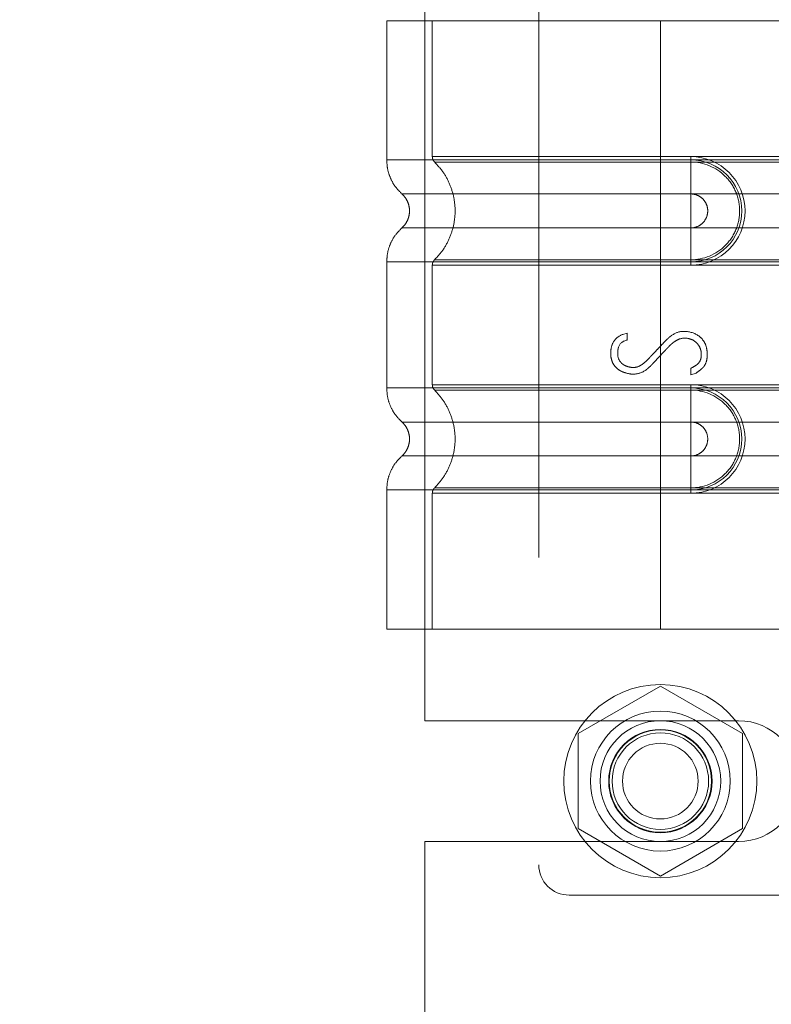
# Model space of a CAD drawing. Header units: inches. Extents: x 0.2 to 10.8, y 0.2 to 8.2.
# Tile 65 of 171: x 1.9129 to 2.0102, y 5.0307 to 5.1581. Entities that reach past the tile are written whole.
import ezdxf

# ---------------------------------------------------------------- set-up
doc = ezdxf.new("R2010")
doc.units = ezdxf.units.IN
doc.header["$MEASUREMENT"] = 0
doc.linetypes.add('HIDDEN', pattern=[0.075, 0.05, -0.025])
doc.layers.add('DIMENSIONS', color=140, linetype='Continuous')
doc.layers.add('SLD-0', color=179, linetype='Continuous')
doc.styles.add('SLDTEXTSTYLE0', font='TXT', dxfattribs={"width": 0.7})
doc.dimstyles.new('SLDDIMSTYLE0', dxfattribs={"dimtxt": 0.084961, "dimasz": 0.13, "dimexe": 0, "dimexo": 0.0625, "dimgap": 0.02124, "dimtad": 0, "dimtih": 1, "dimtoh": 1, "dimlfac": 20, "dimrnd": 1e-09, "dimzin": 12, "dimdsep": 46, "dimtxsty": 'SLDTEXTSTYLE0', "dimsah": 1, "dimcen": 0.09, "dimadec": 0, "dimazin": 3, "dimtfac": 1, "dimtofl": 0, "dimtmove": 0, "dimatfit": 3, "dimfxl": 0, "dimfrac": 2, "dimtolj": 1, "dimtzin": 12, "dimarcsym": 0})
doc.dimstyles.new('SLDDIMSTYLE1', dxfattribs={"dimtxt": 0.084961, "dimasz": 0.13, "dimexe": 0, "dimexo": 0.0625, "dimgap": 0.02124, "dimtad": 0, "dimtih": 1, "dimtoh": 1, "dimlfac": 20, "dimrnd": 1e-09, "dimzin": 12, "dimdsep": 46, "dimtxsty": 'SLDTEXTSTYLE0', "dimsah": 1, "dimcen": 0.09, "dimadec": 0, "dimazin": 3, "dimtfac": 1, "dimtmove": 0, "dimatfit": 0, "dimfxl": 0, "dimfrac": 2, "dimtolj": 1, "dimtzin": 12, "dimarcsym": 0})

# ---------------------------------------------------------------- blocks, each defined once
blk = doc.blocks.new('_D_12')
at = {"layer": 'DIMENSIONS'}
for p, q in [((0.8627, 4.95307), (0.8627, 5.20307)), ((1.9481, 4.95307), (0.7377, 4.95307)), ((0.70113, 4.79047), (0.6726, 4.79047)), ((0.6726, 4.79047), (0.6726, 4.65544)), ((1.02428, 4.79047), (1.05281, 4.79047)), ((1.05281, 4.79047), (1.05281, 4.65544)), ((0.6726, 4.65544), (0.70113, 4.65544)), ((1.05281, 4.65544), (1.02428, 4.65544)), ((1.91533, 4.61747), (0.7377, 4.61747)), ((0.8627, 4.61747), (0.8627, 4.36747))]:
    blk.add_line(p, q, dxfattribs=at)
for points in [[(0.8627, 4.95307), (0.8827, 5.08307), (0.8427, 5.08307)], [(0.8627, 4.61747), (0.8427, 4.48747), (0.8827, 4.48747)]]:
    blk.add_solid(points, dxfattribs=at)
at = {"layer": 'DIMENSIONS', "char_height": 0.083333, "attachment_point": 1, "style": 'SLDTEXTSTYLE0'}
for s, insert in [('6.71', (0.73647, 4.91691)), ('170.5', (0.70113, 4.76286))]:
    blk.add_mtext(s, dxfattribs=dict(at, insert=insert))
blk = doc.blocks.new('_D_13')
at = {"layer": 'DIMENSIONS'}
for p, q in [((0.33224, 5.36832), (0.30371, 5.36832)), ((0.30371, 5.36832), (0.30371, 5.23329)), ((0.65538, 5.36832), (0.68391, 5.36832)), ((0.68391, 5.36832), (0.68391, 5.23329)), ((0.80857, 5.36832), (1.16343, 5.36832)), ((1.16343, 5.36832), (1.16343, 5.28417)), ((1.9481, 5.28417), (1.03843, 5.28417)), ((1.16343, 4.95307), (1.16343, 5.28417)), ((0.30371, 5.23329), (0.33224, 5.23329)), ((0.68391, 5.23329), (0.65538, 5.23329)), ((1.9481, 4.95307), (1.03843, 4.95307))]:
    blk.add_line(p, q, dxfattribs=at)
for points in [[(1.16343, 5.28417), (1.14343, 5.15417), (1.18343, 5.15417)], [(1.16343, 4.95307), (1.18343, 5.08307), (1.14343, 5.08307)]]:
    blk.add_solid(points, dxfattribs=at)
at = {"layer": 'DIMENSIONS', "char_height": 0.083333, "attachment_point": 1, "style": 'SLDTEXTSTYLE0'}
for s, insert in [('6.62', (0.36758, 5.49476)), ('168.2', (0.33224, 5.34071))]:
    blk.add_mtext(s, dxfattribs=dict(at, insert=insert))

msp = doc.modelspace()

# ---------------------------------------------------------------- linework, layer by layer
at = {"layer": 'SLD-0', "linetype": 'HIDDEN', "lineweight": 18}
for p, q in [((1.9800781, 5.1885078), (1.9800781, 5.048744)), ((1.9653261, 5.0673833), (1.9653261, 5.1698583)), ((1.9958261, 5.157996), (1.9603931, 5.157996)), ((1.9603931, 5.157996), (1.9603931, 5.1399919)), ((1.9662986, 5.157996), (1.9662986, 5.1404183)), ((1.9958261, 5.157996), (1.9958261, 5.1399919)), ((2.0142181, 5.157996), (1.9958261, 5.157996)), ((1.9958261, 5.157996), (1.9958261, 5.1399919)), ((1.9958261, 5.157996), (1.9958261, 5.1404183)), ((1.9958261, 5.157996), (1.9958261, 5.1404183)), ((1.9958261, 5.1404183), (1.9997631, 5.1404183)), ((2.0686608, 5.1404183), (1.9958261, 5.1404183)), ((1.9958261, 5.1399919), (1.9997631, 5.1399919)), ((2.0686608, 5.1399919), (1.9958261, 5.1399919)), ((1.9958261, 5.139716), (1.9997631, 5.139716)), ((2.0686608, 5.139716), (1.9958261, 5.139716)), ((1.9997631, 5.1404183), (1.9997631, 5.139716)), ((1.9997631, 5.1399919), (1.9997631, 5.135587)), ((1.9958261, 5.135587), (1.9997631, 5.135587)), ((2.0686608, 5.135587), (1.9958261, 5.135587)), ((1.9997631, 5.1311923), (1.9958261, 5.1311923)), ((1.9958261, 5.1311923), (2.0686608, 5.1311923)), ((1.9997631, 5.1267874), (1.9997631, 5.1311923)), ((1.9603931, 5.1267874), (1.9603931, 5.1104644)), ((1.9997631, 5.1270633), (1.9958261, 5.1270633)), ((1.9958261, 5.1270633), (2.0686608, 5.1270633)), ((1.9958261, 5.1267874), (1.9958261, 5.1104644)), ((1.9958261, 5.1267874), (1.9958261, 5.1104644)), ((1.9997631, 5.1267874), (1.9958261, 5.1267874)), ((1.9958261, 5.1267874), (2.0686608, 5.1267874)), ((1.9997631, 5.126361), (1.9997631, 5.1270633)), ((1.9662986, 5.126361), (1.9662986, 5.1108908)), ((1.9958261, 5.126361), (1.9958261, 5.1108908)), ((1.9958261, 5.126361), (1.9958261, 5.1108908)), ((1.9997631, 5.126361), (1.9958261, 5.126361)), ((1.9958261, 5.126361), (2.0686608, 5.126361)), ((1.9909547, 5.1174067), (1.991512, 5.1175509)), ((1.991512, 5.1175509), (1.991512, 5.1166573)), ((1.9997557, 5.1121608), (1.9997557, 5.1130063)), ((2.0004474, 5.1123914), (1.9997557, 5.1121608)), ((1.9958261, 5.1108908), (1.9997631, 5.1108908)), ((2.0686608, 5.1108908), (1.9958261, 5.1108908)), ((1.9958261, 5.1104644), (1.9997631, 5.1104644)), ((2.0686608, 5.1104644), (1.9958261, 5.1104644)), ((1.9958261, 5.1101885), (1.9997631, 5.1101885)), ((2.0686608, 5.1101885), (1.9958261, 5.1101885)), ((1.9997631, 5.1108908), (1.9997631, 5.1101885)), ((1.9997631, 5.1104644), (1.9997631, 5.1060594)), ((1.9958261, 5.1060594), (1.9997631, 5.1060594)), ((2.0686608, 5.1060594), (1.9958261, 5.1060594)), ((1.9997631, 5.1016648), (1.9958261, 5.1016648)), ((1.9958261, 5.1016648), (2.0686608, 5.1016648)), ((1.9997631, 5.0972598), (1.9997631, 5.1016648)), ((1.9997631, 5.0975357), (1.9958261, 5.0975357)), ((1.9958261, 5.0975357), (2.0686608, 5.0975357)), ((1.9997631, 5.0968334), (1.9997631, 5.0975357)), ((1.9603931, 5.0972598), (1.9603931, 5.0792558)), ((1.9662986, 5.0968334), (1.9662986, 5.0792558)), ((1.9958261, 5.0972598), (1.9958261, 5.0792558)), ((1.9997631, 5.0972598), (1.9958261, 5.0972598)), ((1.9958261, 5.0972598), (1.9958261, 5.0792558)), ((1.9958261, 5.0972598), (2.0686608, 5.0972598)), ((1.9958261, 5.0968334), (1.9958261, 5.0792558)), ((1.9958261, 5.0968334), (1.9958261, 5.0792558)), ((1.9997631, 5.0968334), (1.9958261, 5.0968334)), ((1.9958261, 5.0968334), (2.0686608, 5.0968334)), ((1.9958261, 5.0792558), (1.9603931, 5.0792558)), ((2.0142181, 5.0792558), (1.9958261, 5.0792558)), ((1.9958261, 5.0718683), (1.9851761, 5.0657195)), ((2.0064761, 5.0657195), (1.9958261, 5.0718683)), ((1.9653261, 5.0673833), (2.0059511, 5.0673833)), ((1.9851761, 5.0657195), (1.9851761, 5.053422)), ((2.0064761, 5.053422), (2.0064761, 5.0657195)), ((1.9851761, 5.053422), (1.9958261, 5.0472732)), ((1.9958261, 5.0472732), (2.0064761, 5.053422)), ((1.9653261, 5.0024145), (1.9653261, 5.0517583)), ((1.9653261, 5.0517583), (2.0059511, 5.0517583)), ((1.9840151, 5.044807), (2.0253537, 5.044807))]:
    msp.add_line(p, q, dxfattribs=at)
for radius in [0.0125, 0.0090551, 0.0078125, 0.0066929, 0.006625, 0.00625, 0.0048975]:
    msp.add_circle((1.9958261, 5.0595708), radius, dxfattribs=at)
for centre, radius, start, end in [((1.9997631, 5.1333897), 0.0070287, 270, 90), ((1.9997631, 5.1333897), 0.0066023, 270, 90), ((1.9997631, 5.1038621), 0.0070287, 270, 90), ((1.9997631, 5.1038621), 0.0066023, 270, 90), ((2.0059511, 5.0595708), 0.0078125, 270, 90), ((1.9840151, 5.048744), 0.003937, 180, 270)]:
    msp.add_arc(centre, radius, start, end, dxfattribs=at)
for points, knots in [([(1.960393, 5.1399919), (1.9604182, 5.1395796), (1.9604692, 5.1387457), (1.9608784, 5.1375487), (1.9615041, 5.1364497), (1.9620948, 5.1358595), (1.9623868, 5.1355678)], [0, 0, 0, 0, 0.24733805, 0.50013361, 0.7528697, 1, 1, 1, 1]), ([(1.9958261, 5.1399919), (1.993507, 5.1399919), (1.991188, 5.1399919), (1.9866389, 5.1399919), (1.984409, 5.1399919), (1.9801239, 5.1399919), (1.9780688, 5.1399919), (1.9742123, 5.1399919), (1.972411, 5.1399919), (1.9691313, 5.1399919), (1.967653, 5.1399919), (1.9650762, 5.1399919), (1.9639777, 5.1399919), (1.9622028, 5.1399919), (1.9615263, 5.1399919), (1.9606215, 5.1399919), (1.9603931, 5.1399919), (1.9603931, 5.1399919), (1.9606215, 5.1399919), (1.9615263, 5.1399919), (1.9622028, 5.1399919), (1.9639777, 5.1399919), (1.9650762, 5.1399919), (1.967653, 5.1399919), (1.9691313, 5.1399919), (1.972411, 5.1399919), (1.9742123, 5.1399919), (1.9780688, 5.1399919), (1.9801239, 5.1399919), (1.984409, 5.1399919), (1.9866389, 5.1399919), (1.991188, 5.1399919), (1.993507, 5.1399919), (1.9958261, 5.1399919)], [0, 0, 0, 0, 0.0625, 0.0625, 0.125, 0.125, 0.1875, 0.1875, 0.25, 0.25, 0.3125, 0.3125, 0.375, 0.375, 0.4375, 0.4375, 0.5, 0.5, 0.5625, 0.5625, 0.625, 0.625, 0.6875, 0.6875, 0.75, 0.75, 0.8125, 0.8125, 0.875, 0.875, 0.9375, 0.9375, 1, 1, 1, 1]), ([(1.9958261, 5.1404183), (1.9913152, 5.1404183), (1.9835928, 5.1404183), (1.9740393, 5.1404183), (1.9678357, 5.1404183), (1.9655299, 5.1404183), (1.9678357, 5.1404183), (1.9740393, 5.1404183), (1.9835928, 5.1404183), (1.9913152, 5.1404183), (1.9958261, 5.1404183)], [4.71239975, 4.71239975, 4.71239975, 4.71239975, 5.17054869, 5.49779793, 5.89049701, 6.2831961, 6.67589519, 7.06859428, 7.39584352, 7.85399245, 7.85399245, 7.85399245, 7.85399245]), ([(1.9662986, 5.1404229), (1.9663018, 5.1403575), (1.9663083, 5.1402255), (1.9663706, 5.1400356), (1.9664624, 5.1398581), (1.9665521, 5.1397609), (1.9665965, 5.1397128)], [0, 0, 0, 0, 0.24752411, 0.50000002, 0.75247592, 1, 1, 1, 1]), ([(1.9665327, 5.139775), (1.9669378, 5.1393383), (1.9677477, 5.1384652), (1.9685889, 5.1368758), (1.9691257, 5.135171), (1.9693102, 5.1333897), (1.9691257, 5.1316083), (1.9685889, 5.1299036), (1.9677477, 5.1283141), (1.9669378, 5.127441), (1.9665327, 5.1270043)], [0, 0, 0, 0, 0.125085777, 0.250126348, 0.375155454, 0.5, 0.624844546, 0.749873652, 0.874914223, 1, 1, 1, 1]), ([(1.9958261, 5.139716), (1.9919988, 5.1397161), (1.9881751, 5.1397161), (1.981104, 5.1397161), (1.9778606, 5.1397161), (1.9724515, 5.1397161), (1.9702829, 5.1397162), (1.9673554, 5.1397162), (1.9665935, 5.1397162), (1.9665943, 5.1397162), (1.9673544, 5.1397163), (1.9702835, 5.1397163), (1.9724506, 5.1397163), (1.9778607, 5.1397163), (1.9811037, 5.1397164), (1.988175, 5.1397164), (1.9919983, 5.1397164), (1.9958261, 5.1397164)], [0, 0, 0, 0, 0.125, 0.125, 0.25, 0.25, 0.375, 0.375, 0.5, 0.5, 0.625, 0.625, 0.75, 0.75, 0.875, 0.875, 1, 1, 1, 1]), ([(1.9958261, 5.1399919), (1.9958261, 5.1391633), (1.9958261, 5.1383351), (1.9958261, 5.1368225), (1.9958261, 5.1361389), (1.9958261, 5.135587)], [0, 0, 0, 0, 0.5, 0.5, 1, 1, 1, 1]), ([(1.9958261, 5.1399919), (1.9958261, 5.1391882), (1.9958261, 5.1375031), (1.9958261, 5.13612), (1.9958261, 5.1355865)], [0.052118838, 0.052118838, 0.052118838, 0.052118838, 0.500001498, 0.948006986, 0.948006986, 0.948006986, 0.948006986]), ([(1.9958261, 5.1270633), (1.9958261, 5.1287022), (1.9958261, 5.1333897), (1.9958261, 5.1380771), (1.9958261, 5.139716)], [0.027131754, 0.027131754, 0.027131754, 0.027131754, 0.5, 0.972868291, 0.972868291, 0.972868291, 0.972868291]), ([(1.9997631, 5.139716), (2.001426, 5.1397327), (2.0038846, 5.138683), (2.00576, 5.1358734), (2.0062543, 5.1333897), (2.00576, 5.1309059), (2.0038846, 5.1280964), (2.001426, 5.1270466), (1.9997631, 5.1270633)], [6.28318531, 6.28318531, 6.28318531, 6.28318531, 7.06858347, 7.46128255, 7.85398163, 8.24668072, 8.6393798, 9.42477796, 9.42477796, 9.42477796, 9.42477796]), ([(1.9623435, 5.1356062), (1.9624915, 5.1354587), (1.9627879, 5.1351633), (1.963099, 5.1346125), (1.9632993, 5.1340163), (1.9633691, 5.1333897), (1.9632993, 5.132763), (1.963099, 5.1321669), (1.9627879, 5.131616), (1.9624915, 5.1313206), (1.9623435, 5.1311731)], [0, 0, 0, 0, 0.12483242, 0.24993914, 0.37510573, 0.5, 0.62489427, 0.75006086, 0.87516758, 1, 1, 1, 1]), ([(1.9958261, 5.1355865), (1.9908639, 5.1355865), (1.9822164, 5.1355865), (1.9713428, 5.1355865), (1.9641502, 5.1355865), (1.9614733, 5.1355865), (1.9641502, 5.1355865), (1.9713428, 5.1355865), (1.9822164, 5.1355865), (1.9908639, 5.1355865), (1.9958261, 5.1355865)], [4.71241411, 4.71241411, 4.71241411, 4.71241411, 5.15721613, 5.48839216, 5.88580339, 6.28321463, 6.68062587, 7.0780371, 7.40921314, 7.85401516, 7.85401516, 7.85401516, 7.85401516]), ([(1.9997631, 5.135587), (2.0000508, 5.135587), (2.0003383, 5.1355298), (2.0008698, 5.1353097), (2.0011135, 5.1351468), (2.0015203, 5.13474), (2.0016831, 5.1344963), (2.0019033, 5.1339648), (2.0019605, 5.1336773), (2.0019605, 5.133102), (2.0019033, 5.1328145), (2.0016831, 5.132283), (2.0015203, 5.1320393), (2.0011135, 5.1316325), (2.0008698, 5.1314697), (2.0003383, 5.1312495), (2.0000508, 5.1311923), (1.9997631, 5.1311923)], [0, 0, 0, 0, 0.125, 0.125, 0.25, 0.25, 0.375, 0.375, 0.5, 0.5, 0.625, 0.625, 0.75, 0.75, 0.875, 0.875, 1, 1, 1, 1]), ([(1.9623868, 5.1312116), (1.9620948, 5.1309198), (1.9615041, 5.1303297), (1.9608784, 5.1292306), (1.9604692, 5.1280336), (1.9604182, 5.1271998), (1.960393, 5.1267874)], [0, 0, 0, 0, 0.24713031, 0.49986639, 0.75266195, 1, 1, 1, 1]), ([(1.9958261, 5.1311929), (1.9908639, 5.1311929), (1.9822164, 5.1311929), (1.9713428, 5.1311929), (1.9641502, 5.1311929), (1.9614733, 5.1311929), (1.9641502, 5.1311929), (1.9713428, 5.1311929), (1.9822164, 5.1311929), (1.9908639, 5.1311929), (1.9958261, 5.1311929)], [4.71236405, 4.71236405, 4.71236405, 4.71236405, 5.15716608, 5.48834211, 5.88575335, 6.2831646, 6.68057584, 7.07798708, 7.40916311, 7.85396503, 7.85396503, 7.85396503, 7.85396503]), ([(1.9958261, 5.1267874), (1.9958261, 5.1275911), (1.9958261, 5.1292763), (1.9958261, 5.1306593), (1.9958261, 5.1311929)], [0.052118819, 0.052118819, 0.052118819, 0.052118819, 0.500001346, 0.948007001, 0.948007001, 0.948007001, 0.948007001]), ([(1.9958261, 5.1267874), (1.9958261, 5.127616), (1.9958261, 5.1284442), (1.9958261, 5.1299568), (1.9958261, 5.1306404), (1.9958261, 5.1311923)], [0, 0, 0, 0, 0.5, 0.5, 1, 1, 1, 1]), ([(1.9958261, 5.1267874), (1.993507, 5.1267874), (1.991188, 5.1267874), (1.9866389, 5.1267874), (1.984409, 5.1267874), (1.9801239, 5.1267874), (1.9780688, 5.1267874), (1.9742123, 5.1267874), (1.972411, 5.1267874), (1.9691313, 5.1267874), (1.967653, 5.1267874), (1.9650762, 5.1267874), (1.9639777, 5.1267874), (1.9622028, 5.1267874), (1.9615263, 5.1267874), (1.9606215, 5.1267874), (1.9603931, 5.1267874), (1.9603931, 5.1267874), (1.9606215, 5.1267874), (1.9615263, 5.1267874), (1.9622028, 5.1267874), (1.9639777, 5.1267874), (1.9650762, 5.1267874), (1.967653, 5.1267874), (1.9691313, 5.1267874), (1.972411, 5.1267874), (1.9742123, 5.1267874), (1.9780688, 5.1267874), (1.9801239, 5.1267874), (1.984409, 5.1267874), (1.9866389, 5.1267874), (1.991188, 5.1267874), (1.993507, 5.1267874), (1.9958261, 5.1267874)], [0, 0, 0, 0, 0.0625, 0.0625, 0.125, 0.125, 0.1875, 0.1875, 0.25, 0.25, 0.3125, 0.3125, 0.375, 0.375, 0.4375, 0.4375, 0.5, 0.5, 0.5625, 0.5625, 0.625, 0.625, 0.6875, 0.6875, 0.75, 0.75, 0.8125, 0.8125, 0.875, 0.875, 0.9375, 0.9375, 1, 1, 1, 1]), ([(1.9665965, 5.1270665), (1.9665521, 5.1270184), (1.9664624, 5.1269213), (1.9663706, 5.1267437), (1.9663083, 5.1265538), (1.9663018, 5.1264218), (1.9662986, 5.1263564)], [0, 0, 0, 0, 0.24752409, 0.49999999, 0.7524759, 1, 1, 1, 1]), ([(1.9958261, 5.1270629), (1.9919983, 5.1270629), (1.988175, 5.1270629), (1.9811037, 5.127063), (1.9778607, 5.127063), (1.9724506, 5.127063), (1.9702835, 5.127063), (1.9673544, 5.1270631), (1.9665943, 5.1270631), (1.9665935, 5.1270631), (1.9673554, 5.1270631), (1.9702829, 5.1270632), (1.9724515, 5.1270632), (1.9778606, 5.1270632), (1.981104, 5.1270632), (1.9881751, 5.1270633), (1.9919988, 5.1270633), (1.9958261, 5.1270633)], [0, 0, 0, 0, 0.125, 0.125, 0.25, 0.25, 0.375, 0.375, 0.5, 0.5, 0.625, 0.625, 0.75, 0.75, 0.875, 0.875, 1, 1, 1, 1]), ([(1.9958261, 5.126361), (1.9913152, 5.126361), (1.9835928, 5.126361), (1.9740393, 5.126361), (1.9678357, 5.126361), (1.9655299, 5.126361), (1.9678357, 5.126361), (1.9740393, 5.126361), (1.9835928, 5.126361), (1.9913152, 5.126361), (1.9958261, 5.126361)], [4.71239001, 4.71239001, 4.71239001, 4.71239001, 5.17053895, 5.49778819, 5.89048727, 6.28318636, 6.67588545, 7.06858454, 7.39583378, 7.85398272, 7.85398272, 7.85398272, 7.85398272]), ([(1.9997557, 5.1130063), (2.0000553, 5.1131653), (2.0004154, 5.1133847), (2.0006298, 5.1135359), (2.0009216, 5.1138456), (2.0011292, 5.1143255), (2.0011439, 5.1151025), (2.0009641, 5.1157564), (2.0003884, 5.11653), (1.9996299, 5.1168969), (1.9985815, 5.1169776), (1.9978116, 5.1165806), (1.9973495, 5.11623), (1.9970627, 5.1159704), (1.9968081, 5.1157076), (1.996676, 5.1155674), (1.9963883, 5.1152642), (1.9960091, 5.1148605), (1.995539, 5.1143589), (1.9951602, 5.1139536), (1.9948749, 5.1136504), (1.9947421, 5.1135073), (1.9944833, 5.1132393), (1.9942056, 5.1129885), (1.9935117, 5.112454), (1.9924753, 5.1121658), (1.991444, 5.112349), (1.9907548, 5.1126243), (1.9903455, 5.1128675), (1.9898046, 5.1133979), (1.989512, 5.1139881), (1.9893741, 5.1147101), (1.9894286, 5.1157703), (1.9898266, 5.1167419), (1.9905177, 5.1172368), (1.9909547, 5.1174067)], [0, 0, 0, 0, 0.03125, 0.046875, 0.0625, 0.09375, 0.125, 0.15625, 0.1875, 0.25, 0.3125, 0.34375, 0.359375, 0.375, 0.3828125, 0.390625, 0.40625, 0.4375, 0.46875, 0.5, 0.515625, 0.5234375, 0.53125, 0.546875, 0.5625, 0.625, 0.6875, 0.71875, 0.75, 0.78125, 0.8125, 0.84375, 0.875, 0.9375, 1, 1, 1, 1]), ([(1.991512, 5.1166573), (1.9909508, 5.1165638), (1.9904925, 5.1161737), (1.9903104, 5.1153351), (1.9902824, 5.1146344), (1.9904381, 5.1140597), (1.9908843, 5.1135842), (1.9912175, 5.1133673), (1.9916907, 5.1131821), (1.9923721, 5.1130777), (1.9930319, 5.1132117), (1.9936448, 5.1136333), (1.9940293, 5.1139687), (1.9944191, 5.114377), (1.9945639, 5.1145351), (1.9949334, 5.1149269), (1.9954013, 5.1154217), (1.9960051, 5.1160455), (1.9964572, 5.1165429), (1.9969647, 5.1170278), (1.9976864, 5.1175772), (1.9982967, 5.1177911), (1.9987852, 5.1177911)], [0, 0, 0, 0, 0.125, 0.15625, 0.1875, 0.25, 0.28125, 0.3125, 0.375, 0.4375, 0.5, 0.53125, 0.5625, 0.578125, 0.59375, 0.625, 0.6875, 0.75, 0.8125, 0.84375, 0.875, 1, 1, 1, 1]), ([(1.9987852, 5.1177911), (1.9995381, 5.1177911), (2.0004852, 5.1175412), (2.0014198, 5.1166535), (2.0018184, 5.1158156), (2.0019484, 5.1147208), (2.0018042, 5.1138521), (2.001583, 5.1134028), (2.0013932, 5.1131452), (2.0012978, 5.113051), (2.0010049, 5.1127956), (2.0006569, 5.1125399), (2.0004474, 5.1123914)], [0, 0, 0, 0, 0.25, 0.375, 0.5, 0.625, 0.75, 0.8125, 0.84375, 0.875, 0.9375, 1, 1, 1, 1]), ([(1.960393, 5.1104644), (1.9604182, 5.110052), (1.9604692, 5.1092181), (1.9608784, 5.1080211), (1.9615041, 5.1069221), (1.9620948, 5.106332), (1.9623868, 5.1060402)], [0, 0, 0, 0, 0.24733805, 0.50013361, 0.7528697, 1, 1, 1, 1]), ([(1.9958261, 5.1104644), (1.993507, 5.1104644), (1.991188, 5.1104644), (1.9866389, 5.1104644), (1.984409, 5.1104644), (1.9801239, 5.1104644), (1.9780688, 5.1104644), (1.9742123, 5.1104644), (1.972411, 5.1104644), (1.9691313, 5.1104644), (1.967653, 5.1104644), (1.9650762, 5.1104644), (1.9639777, 5.1104644), (1.9622028, 5.1104644), (1.9615263, 5.1104644), (1.9606215, 5.1104644), (1.9603931, 5.1104644), (1.9603931, 5.1104644), (1.9606215, 5.1104644), (1.9615263, 5.1104644), (1.9622028, 5.1104644), (1.9639777, 5.1104644), (1.9650762, 5.1104644), (1.967653, 5.1104644), (1.9691313, 5.1104644), (1.972411, 5.1104644), (1.9742123, 5.1104644), (1.9780688, 5.1104644), (1.9801239, 5.1104644), (1.984409, 5.1104644), (1.9866389, 5.1104644), (1.991188, 5.1104644), (1.993507, 5.1104644), (1.9958261, 5.1104644)], [0, 0, 0, 0, 0.0625, 0.0625, 0.125, 0.125, 0.1875, 0.1875, 0.25, 0.25, 0.3125, 0.3125, 0.375, 0.375, 0.4375, 0.4375, 0.5, 0.5, 0.5625, 0.5625, 0.625, 0.625, 0.6875, 0.6875, 0.75, 0.75, 0.8125, 0.8125, 0.875, 0.875, 0.9375, 0.9375, 1, 1, 1, 1]), ([(1.9958261, 5.1108908), (1.9914742, 5.1108908), (1.9838894, 5.1108908), (1.9743284, 5.1108908), (1.9679656, 5.1108908), (1.9655219, 5.1108908), (1.9677458, 5.1108908), (1.9739329, 5.1108908), (1.9835196, 5.1108908), (1.9912881, 5.1108908), (1.9958261, 5.1108908)], [4.71239469, 4.71239469, 4.71239469, 4.71239469, 5.154448, 5.48366074, 5.87871603, 6.27377131, 6.6688266, 7.06388188, 7.39309462, 7.85399245, 7.85399245, 7.85399245, 7.85399245]), ([(1.9662986, 5.1108953), (1.9663018, 5.11083), (1.9663083, 5.1106979), (1.9663706, 5.110508), (1.9664624, 5.1103305), (1.9665521, 5.1102334), (1.9665965, 5.1101853)], [0, 0, 0, 0, 0.24752414, 0.50000006, 0.75247595, 1, 1, 1, 1]), ([(1.9665327, 5.1102474), (1.9669352, 5.1098092), (1.9677406, 5.1089323), (1.9685827, 5.1073444), (1.9691236, 5.1056417), (1.9693112, 5.1038621), (1.9691236, 5.1020825), (1.9685827, 5.1003798), (1.9677406, 5.0987919), (1.9669352, 5.0979151), (1.9665327, 5.0974768)], [0, 0, 0, 0, 0.125054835, 0.250208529, 0.375263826, 0.5, 0.624736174, 0.749791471, 0.874945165, 1, 1, 1, 1]), ([(1.9958261, 5.1101885), (1.9946081, 5.1101885), (1.9933132, 5.1101885), (1.9905781, 5.1101885), (1.9891376, 5.1101885), (1.9861442, 5.1101885), (1.9845909, 5.1101885), (1.9814416, 5.1101885), (1.9798455, 5.1101885), (1.9767273, 5.1101885), (1.9752057, 5.1101885), (1.9723971, 5.1101885), (1.9711114, 5.1101885), (1.9689535, 5.1101885), (1.9680832, 5.1101885), (1.9669023, 5.1101885), (1.9665933, 5.1101885), (1.9665933, 5.1101885), (1.9669023, 5.1101885), (1.9680832, 5.1101885), (1.9689535, 5.1101885), (1.9711114, 5.1101885), (1.9723971, 5.1101885), (1.9752057, 5.1101885), (1.9767273, 5.1101885), (1.9798455, 5.1101885), (1.9814416, 5.1101885), (1.9845908, 5.1101885), (1.9861442, 5.1101885), (1.9891376, 5.1101885), (1.9905781, 5.1101885), (1.9933132, 5.1101885), (1.9946081, 5.1101885), (1.9958261, 5.1101885)], [0, 0, 0, 0, 0.0625, 0.0625, 0.125, 0.125, 0.1875, 0.1875, 0.25, 0.25, 0.3125, 0.3125, 0.375, 0.375, 0.4375, 0.4375, 0.5, 0.5, 0.5625, 0.5625, 0.625, 0.625, 0.6875, 0.6875, 0.75, 0.75, 0.8125, 0.8125, 0.875, 0.875, 0.9375, 0.9375, 1, 1, 1, 1]), ([(1.9958261, 5.1104644), (1.9958261, 5.1096357), (1.9958261, 5.1088075), (1.9958261, 5.107295), (1.9958261, 5.1066114), (1.9958261, 5.1060594)], [0, 0, 0, 0, 0.5, 0.5, 1, 1, 1, 1]), ([(1.9958261, 5.1104644), (1.9958261, 5.1096607), (1.9958261, 5.1079755), (1.9958261, 5.1065924), (1.9958261, 5.1060589)], [0.052118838, 0.052118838, 0.052118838, 0.052118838, 0.500001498, 0.948006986, 0.948006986, 0.948006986, 0.948006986]), ([(1.9997631, 5.1101885), (2.001426, 5.1102051), (2.0038846, 5.1091554), (2.00576, 5.1063459), (2.0062543, 5.1038621), (2.00576, 5.1013783), (2.0038846, 5.0985688), (2.001426, 5.0975191), (1.9997631, 5.0975357)], [6.28318531, 6.28318531, 6.28318531, 6.28318531, 7.06858347, 7.46128255, 7.85398163, 8.24668072, 8.6393798, 9.42477796, 9.42477796, 9.42477796, 9.42477796]), ([(1.9623435, 5.1060787), (1.9624915, 5.1059311), (1.9627879, 5.1056358), (1.963099, 5.1050849), (1.9632993, 5.1044888), (1.9633691, 5.1038621), (1.9632993, 5.1032355), (1.963099, 5.1026393), (1.9627879, 5.1020884), (1.9624915, 5.1017931), (1.9623435, 5.1016456)], [0, 0, 0, 0, 0.12483242, 0.24993914, 0.37510573, 0.5, 0.62489427, 0.75006086, 0.87516758, 1, 1, 1, 1]), ([(1.9958261, 5.1060589), (1.9908639, 5.1060589), (1.9822164, 5.1060589), (1.9713428, 5.1060589), (1.9641502, 5.1060589), (1.9614733, 5.1060589), (1.9641502, 5.1060589), (1.9713428, 5.1060589), (1.9822164, 5.1060589), (1.9908639, 5.1060589), (1.9958261, 5.1060589)], [4.71241411, 4.71241411, 4.71241411, 4.71241411, 5.15721613, 5.48839216, 5.88580339, 6.28321463, 6.68062587, 7.0780371, 7.40921314, 7.85401516, 7.85401516, 7.85401516, 7.85401516]), ([(1.9997631, 5.1060594), (2.0000508, 5.1060594), (2.0003383, 5.1060022), (2.0008698, 5.1057821), (2.0011135, 5.1056192), (2.0015203, 5.1052125), (2.0016831, 5.1049687), (2.0019033, 5.1044373), (2.0019605, 5.1041497), (2.0019605, 5.1035745), (2.0019033, 5.103287), (2.0016831, 5.1027555), (2.0015203, 5.1025117), (2.0011135, 5.102105), (2.0008698, 5.1019421), (2.0003383, 5.101722), (2.0000508, 5.1016648), (1.9997631, 5.1016648)], [0, 0, 0, 0, 0.125, 0.125, 0.25, 0.25, 0.375, 0.375, 0.5, 0.5, 0.625, 0.625, 0.75, 0.75, 0.875, 0.875, 1, 1, 1, 1]), ([(1.9623868, 5.101684), (1.9620948, 5.1013922), (1.9615041, 5.1008021), (1.9608784, 5.0997031), (1.9604692, 5.0985061), (1.9604182, 5.0976722), (1.960393, 5.0972598)], [0, 0, 0, 0, 0.24713031, 0.49986639, 0.75266195, 1, 1, 1, 1]), ([(1.9958261, 5.1016653), (1.9908639, 5.1016653), (1.9822164, 5.1016653), (1.9713428, 5.1016653), (1.9641502, 5.1016653), (1.9614733, 5.1016653), (1.9641502, 5.1016653), (1.9713428, 5.1016653), (1.9822164, 5.1016653), (1.9908639, 5.1016653), (1.9958261, 5.1016653)], [4.71236405, 4.71236405, 4.71236405, 4.71236405, 5.15716608, 5.48834211, 5.88575335, 6.2831646, 6.68057584, 7.07798708, 7.40916311, 7.85396514, 7.85396514, 7.85396514, 7.85396514]), ([(1.9958261, 5.0972598), (1.9958261, 5.0980636), (1.9958261, 5.0997487), (1.9958261, 5.1011318), (1.9958261, 5.1016653)], [0.052118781, 0.052118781, 0.052118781, 0.052118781, 0.500001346, 0.948006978, 0.948006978, 0.948006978, 0.948006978]), ([(1.9958261, 5.0972598), (1.9958261, 5.0980885), (1.9958261, 5.0989167), (1.9958261, 5.1004293), (1.9958261, 5.1011129), (1.9958261, 5.1016648)], [0, 0, 0, 0, 0.5, 0.5, 1, 1, 1, 1]), ([(1.9665965, 5.0975389), (1.9665521, 5.0974908), (1.9664624, 5.0973937), (1.9663706, 5.0972162), (1.9663083, 5.0970263), (1.9663018, 5.0968942), (1.9662986, 5.0968289)], [0, 0, 0, 0, 0.24752406, 0.49999996, 0.75247587, 1, 1, 1, 1]), ([(1.9958261, 5.0975357), (1.9946081, 5.0975357), (1.9933132, 5.0975357), (1.9905781, 5.0975357), (1.9891376, 5.0975357), (1.9861442, 5.0975357), (1.9845908, 5.0975357), (1.9814416, 5.0975357), (1.9798455, 5.0975357), (1.9767273, 5.0975357), (1.9752057, 5.0975357), (1.9723971, 5.0975357), (1.9711114, 5.0975357), (1.9689535, 5.0975357), (1.9680832, 5.0975357), (1.9669023, 5.0975357), (1.9665933, 5.0975357), (1.9665933, 5.0975357), (1.9669023, 5.0975357), (1.9680832, 5.0975357), (1.9689535, 5.0975357), (1.9711114, 5.0975357), (1.9723971, 5.0975357), (1.9752057, 5.0975357), (1.9767273, 5.0975357), (1.9798455, 5.0975357), (1.9814416, 5.0975357), (1.9845909, 5.0975357), (1.9861442, 5.0975357), (1.9891376, 5.0975357), (1.9905781, 5.0975357), (1.9933132, 5.0975357), (1.9946081, 5.0975357), (1.9958261, 5.0975357)], [0, 0, 0, 0, 0.0625, 0.0625, 0.125, 0.125, 0.1875, 0.1875, 0.25, 0.25, 0.3125, 0.3125, 0.375, 0.375, 0.4375, 0.4375, 0.5, 0.5, 0.5625, 0.5625, 0.625, 0.625, 0.6875, 0.6875, 0.75, 0.75, 0.8125, 0.8125, 0.875, 0.875, 0.9375, 0.9375, 1, 1, 1, 1]), ([(1.9958261, 5.0972598), (1.993507, 5.0972598), (1.991188, 5.0972598), (1.9866389, 5.0972598), (1.984409, 5.0972598), (1.9801239, 5.0972598), (1.9780688, 5.0972598), (1.9742123, 5.0972598), (1.972411, 5.0972598), (1.9691313, 5.0972598), (1.967653, 5.0972598), (1.9650762, 5.0972598), (1.9639777, 5.0972598), (1.9622028, 5.0972598), (1.9615263, 5.0972598), (1.9606215, 5.0972598), (1.9603931, 5.0972598), (1.9603931, 5.0972598), (1.9606215, 5.0972598), (1.9615263, 5.0972598), (1.9622028, 5.0972598), (1.9639777, 5.0972598), (1.9650762, 5.0972598), (1.967653, 5.0972598), (1.9691313, 5.0972598), (1.972411, 5.0972598), (1.9742123, 5.0972598), (1.9780688, 5.0972598), (1.9801239, 5.0972598), (1.984409, 5.0972598), (1.9866389, 5.0972598), (1.991188, 5.0972598), (1.993507, 5.0972598), (1.9958261, 5.0972598)], [0, 0, 0, 0, 0.0625, 0.0625, 0.125, 0.125, 0.1875, 0.1875, 0.25, 0.25, 0.3125, 0.3125, 0.375, 0.375, 0.4375, 0.4375, 0.5, 0.5, 0.5625, 0.5625, 0.625, 0.625, 0.6875, 0.6875, 0.75, 0.75, 0.8125, 0.8125, 0.875, 0.875, 0.9375, 0.9375, 1, 1, 1, 1]), ([(1.9958261, 5.0968334), (1.9912881, 5.0968334), (1.9835196, 5.0968334), (1.9739329, 5.0968334), (1.9677458, 5.0968334), (1.9655219, 5.0968334), (1.9679656, 5.0968334), (1.9743284, 5.0968334), (1.9838894, 5.0968334), (1.9914742, 5.0968334), (1.9958261, 5.0968334)], [4.71239001, 4.71239001, 4.71239001, 4.71239001, 5.17328784, 5.50250058, 5.89755587, 6.29261115, 6.68766644, 7.08272172, 7.41193446, 7.85398778, 7.85398778, 7.85398778, 7.85398778])]:
    msp.add_open_spline(points, degree=3, knots=knots, dxfattribs=at)
for points in [[(1.9958261, 5.1404183), (1.9958261, 5.1401577), (1.9958261, 5.1398987), (1.9958261, 5.139716)], [(1.9958261, 5.1404183), (1.9958261, 5.1401638), (1.9958261, 5.1398919), (1.9958261, 5.139716)], [(1.9958261, 5.1270633), (1.9958261, 5.1287088), (1.9958261, 5.1333897), (1.9958261, 5.1380705), (1.9958261, 5.139716)], [(1.9997631, 5.1333897), (1.9997631, 5.134565), (1.9997631, 5.1369106), (1.9997631, 5.1388931), (1.9997631, 5.139716)], [(1.9958261, 5.1333897), (1.9958261, 5.1342137), (1.9958261, 5.1350378), (1.9958261, 5.135587)], [(1.9958261, 5.1333897), (1.9958261, 5.1342138), (1.9958261, 5.135038), (1.9958261, 5.1355866)], [(1.9997631, 5.1333897), (1.9997631, 5.1342137), (1.9997631, 5.1350378), (1.9997631, 5.135587)], [(1.9958261, 5.1311923), (1.9958261, 5.1317415), (1.9958261, 5.1325656), (1.9958261, 5.1333897)], [(1.9958261, 5.1311927), (1.9958261, 5.1317414), (1.9958261, 5.1325655), (1.9958261, 5.1333897)], [(1.9997631, 5.1311923), (1.9997631, 5.1317415), (1.9997631, 5.1325656), (1.9997631, 5.1333897)], [(1.9997631, 5.1270633), (1.9997631, 5.1278862), (1.9997631, 5.1298687), (1.9997631, 5.1322143), (1.9997631, 5.1333897)], [(1.9958261, 5.126361), (1.9958261, 5.1266156), (1.9958261, 5.1268874), (1.9958261, 5.1270633)], [(1.9958261, 5.126361), (1.9958261, 5.1266217), (1.9958261, 5.1268807), (1.9958261, 5.1270633)], [(1.9958261, 5.1108908), (1.9958261, 5.1106301), (1.9958261, 5.1103711), (1.9958261, 5.1101885)], [(1.9958261, 5.1108908), (1.9958261, 5.1106362), (1.9958261, 5.1103644), (1.9958261, 5.1101884)], [(1.9958261, 5.1101885), (1.9958261, 5.108543), (1.9958261, 5.1038621), (1.9958261, 5.0991812), (1.9958261, 5.0975357)], [(1.9958261, 5.1101885), (1.9958261, 5.1085425), (1.9958261, 5.1038621), (1.9958261, 5.0991817), (1.9958261, 5.0975357)], [(1.9997631, 5.1038621), (1.9997631, 5.1050374), (1.9997631, 5.1073831), (1.9997631, 5.1093656), (1.9997631, 5.1101885)], [(1.9958261, 5.1060594), (1.9958261, 5.1055102), (1.9958261, 5.1046862), (1.9958261, 5.1038621)], [(1.9958261, 5.106059), (1.9958261, 5.1055104), (1.9958261, 5.1046862), (1.9958261, 5.1038621)], [(1.9997631, 5.1038621), (1.9997631, 5.1046862), (1.9997631, 5.1055102), (1.9997631, 5.1060594)], [(1.9958261, 5.1038621), (1.9958261, 5.103038), (1.9958261, 5.1022138), (1.9958261, 5.1016652)], [(1.9958261, 5.1038621), (1.9958261, 5.103038), (1.9958261, 5.102214), (1.9958261, 5.1016648)], [(1.9997631, 5.1016648), (1.9997631, 5.102214), (1.9997631, 5.103038), (1.9997631, 5.1038621)], [(1.9997631, 5.0975357), (1.9997631, 5.0983587), (1.9997631, 5.1003411), (1.9997631, 5.1026868), (1.9997631, 5.1038621)], [(1.9958261, 5.0968334), (1.9958261, 5.0970882), (1.9958261, 5.0973602), (1.9958261, 5.0975362)], [(1.9958261, 5.0968334), (1.9958261, 5.0970941), (1.9958261, 5.0973531), (1.9958261, 5.0975357)]]:
    msp.add_open_spline(points, degree=3, dxfattribs=at)

# ---------------------------------------------------------------- dimensions: what is measured, and where the dimension line sits
at = {"layer": 'DIMENSIONS'}
for base, p1, p2, dimstyle, picture, middle in [((1.1634291, 5.2841708), (1.9981011, 4.9530708), (1.9981011, 5.2841708), 'SLDDIMSTYLE0', '_D_13', (1.1634291, 5.3683177)), ((0.8627028, 4.9530708), (1.9653261, 4.6174708), (1.9981011, 4.9530708), 'SLDDIMSTYLE1', '_D_12', (0.8627028, 4.7904717))]:
    dim = msp.add_linear_dim(base=base, p1=p1, p2=p2, angle=90, dimstyle=dimstyle, dxfattribs=at)
    dim.commit()
    dim.dimension.update_dxf_attribs({"geometry": picture, "text_midpoint": middle, "dimtype": 160})

doc.saveas('drawing.dxf')
